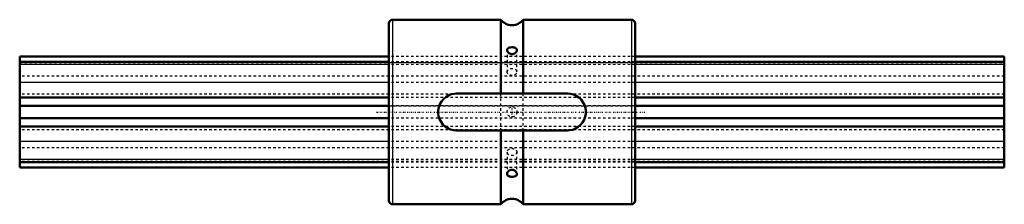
# Model space of a CAD drawing. Header units: millimetres. Extents: x 0 to 400, y -38 to 38.
import ezdxf

# ---------------------------------------------------------------- set-up
doc = ezdxf.new("R2010")
doc.units = ezdxf.units.MM
doc.linetypes.add('Center', pattern=[1.5, 0.45, -0.5, 0.05, -0.5])
doc.linetypes.add('Dashed', pattern=[2, 1, -1])
for name, color, linetype, lineweight in [('2d ConnectionPoints', 7, 'Continuous', 50), ('AM_0', 7, 'Continuous', 50), ('AM_4', 3, 'Continuous', 25), ('AM_7', 7, 'Center', 25), ('AM_9', 6, 'Dashed', 25)]:
    doc.layers.add(name, color=color, linetype=linetype, lineweight=lineweight)

# ---------------------------------------------------------------- blocks, each defined once
blk = doc.blocks.new('1_LBS501400_Spline_Shaft_0_in_LBS50_400L_1001500__4')
at = {"layer": 'AM_0'}
for p, q in [((150, 22.57), (0, 22.57)), ((0, -22.57), (0, 22.57)), ((150, 20.4), (0, 20.4)), ((400, 22.57), (250, 22.57)), ((400, 20.4), (250, 20.4)), ((400, -22.57), (400, 22.57)), ((150, 5.86), (0, 5.86)), ((400, 5.86), (250, 5.86)), ((150, 2.5), (0, 2.5)), ((400, 2.5), (250, 2.5)), ((150, -2.5), (0, -2.5)), ((400, -2.5), (250, -2.5)), ((150, -5.86), (0, -5.86)), ((400, -5.86), (250, -5.86)), ((150, -20.4), (0, -20.4)), ((150, -22.57), (0, -22.57)), ((400, -20.4), (250, -20.4)), ((400, -22.57), (250, -22.57))]:
    blk.add_line(p, q, dxfattribs=at)
at = {"layer": 'AM_4'}
for p, q in [((150, 19.31), (0, 19.31)), ((400, 19.31), (250, 19.31)), ((150, 12.01), (0, 12.01)), ((400, 12.01), (250, 12.01)), ((150, -12.01), (0, -12.01)), ((400, -12.01), (250, -12.01)), ((150, -19.31), (0, -19.31)), ((400, -19.31), (250, -19.31))]:
    blk.add_line(p, q, dxfattribs=at)
at = {"layer": 'AM_9'}
for p, q in [((0, 20.16), (400, 20.16)), ((400, 20.08), (0, 20.08)), ((250, 22.57), (150, 22.57)), ((250, 20.4), (150, 20.4)), ((250, 19.31), (150, 19.31)), ((400, 14.53), (0, 14.53)), ((250, 12.01), (150, 12.01)), ((400, 7.3), (0, 7.3)), ((250, 5.86), (150, 5.86)), ((0, 2.48), (400, 2.48)), ((250, 2.5), (150, 2.5)), ((400, -2.48), (0, -2.48)), ((250, -2.5), (150, -2.5)), ((400, -7.3), (0, -7.3)), ((250, -5.86), (150, -5.86)), ((400, -14.53), (0, -14.53)), ((250, -12.01), (150, -12.01)), ((250, -19.31), (150, -19.31)), ((400, -20.08), (0, -20.08)), ((400, -20.16), (0, -20.16)), ((250, -20.4), (150, -20.4)), ((250, -22.57), (150, -22.57))]:
    blk.add_line(p, q, dxfattribs=at)
blk = doc.blocks.new('2_LBS50_Nut_0_in_LBS50_400L_1001500__4')
at = {"layer": 'AM_0'}
for p, q in [((150, 36), (150, -36)), ((195.5, 37.5), (151.5, 37.5)), ((195.5, 37.5), (195.5, 7.5)), ((248.5, 37.5), (204.5, 37.5)), ((204.5, 37.5), (204.5, 7.5)), ((250, 36), (250, -36)), ((177.5, 7.5), (222.5, 7.5)), ((222.5, -7.5), (177.5, -7.5)), ((195.5, -7.5), (195.5, -37.5)), ((204.5, -7.5), (204.5, -37.5)), ((151.5, -37.5), (195.5, -37.5)), ((204.5, -37.5), (248.5, -37.5))]:
    blk.add_line(p, q, dxfattribs=at)
for points in [[(198.75, 26.1), (198.3, 25.85), (198.15, 25.67), (198.04, 25.47), (198, 25.25), (198, 25.19)], [(198, 25.19), (198.01, 25.01), (198.18, 24.55), (198.53, 24.09), (198.78, 23.88), (199.06, 23.7), (199.38, 23.57), (199.71, 23.49), (200.36, 23.5), (200.95, 23.7), (201.45, 24.07), (201.66, 24.31), (201.83, 24.56), (201.94, 24.82), (201.99, 25.08), (202, 25.18)], [(202, 25.18), (201.94, 25.51), (201.7, 25.85), (201.28, 26.09), (200.99, 26.19), (200.68, 26.25), (200.35, 26.29), (200.01, 26.3), (199.39, 26.26), (198.84, 26.14), (198.75, 26.1)], [(177.5, -7.5), (176.26, -7.4), (175.05, -7.09), (173.91, -6.58), (172.87, -5.9), (171.95, -5.04), (171.18, -4.04), (170.59, -2.92), (170.2, -1.71), (170.02, -0.46), (170.04, 0.8), (170.28, 2.01), (170.71, 3.18), (171.32, 4.25), (172.11, 5.22), (173.06, 6.05), (174.14, 6.71), (175.32, 7.18), (176.57, 7.44), (177.5, 7.5)], [(222.5, 7.5), (223.74, 7.4), (224.95, 7.09), (226.09, 6.58), (227.13, 5.9), (228.05, 5.04), (228.82, 4.04), (229.41, 2.92), (229.8, 1.71), (229.98, 0.46), (229.96, -0.8), (229.72, -2.01), (229.29, -3.18), (228.68, -4.25), (227.89, -5.22), (226.94, -6.05), (225.86, -6.71), (224.68, -7.18), (223.43, -7.44), (222.5, -7.5)], [(202, -25.19), (201.96, -24.88), (201.74, -24.41), (201.34, -23.96), (201.06, -23.77), (200.76, -23.62), (200.43, -23.52), (200.09, -23.47), (199.46, -23.55), (198.9, -23.79), (198.42, -24.2), (198.23, -24.45), (198.1, -24.72), (198.02, -24.97), (198, -25.19)], [(198, -25.19), (198, -25.22), (198.11, -25.62), (198.4, -25.93), (198.48, -25.98)], [(198.48, -25.98), (199, -26.18), (199.31, -26.25), (199.64, -26.29), (200.29, -26.29), (200.88, -26.21), (201.4, -26.04), (201.62, -25.91), (201.79, -25.75), (201.92, -25.56), (201.99, -25.34), (202, -25.19)]]:
    blk.add_lwpolyline(points, dxfattribs=at)
for centre, radius, start, end in [((151.5, 36), 1.5, 90, 180), ((200, 40.88), 5.63, 216.8699, 323.1301), ((248.5, 36), 1.5, 360, 90), ((151.5, -36), 1.5, 180, 270), ((200, -40.88), 5.63, 36.8699, 143.1301), ((248.5, -36), 1.5, 270, 0)]:
    blk.add_arc(centre, radius, start, end, dxfattribs=at)
at = {"layer": 'AM_4'}
for p, q in [((151.5, 37.5), (151.5, -37.5)), ((248.5, 37.5), (248.5, -37.5))]:
    blk.add_line(p, q, dxfattribs=at)
at = {"layer": 'AM_7'}
for p, q in [((145, 0), (255, 0)), ((200, -2.1), (200, 2.1))]:
    blk.add_line(p, q, dxfattribs=at)
at = {"layer": 'AM_9'}
for p, q in [((198, 25.18), (198, 16.26)), ((202, 16.26), (202, 25.18)), ((250, 22.57), (150, 22.57)), ((250, 20.4), (150, 20.4)), ((150, 20.16), (250, 20.16)), ((250, 20.08), (150, 20.08)), ((250, 19.31), (150, 19.31)), ((250, 14.53), (150, 14.53)), ((250, 12.01), (150, 12.01)), ((250, 7.3), (150, 7.3)), ((250, 5.86), (150, 5.86)), ((195.5, -7.5), (195.5, 7.5)), ((204.5, -7.5), (204.5, 7.5)), ((250, 2.5), (150, 2.5)), ((150, 2.48), (250, 2.48)), ((250, -2.48), (150, -2.48)), ((250, -2.5), (150, -2.5)), ((250, -5.86), (150, -5.86)), ((250, -7.3), (150, -7.3)), ((250, -12.01), (150, -12.01)), ((250, -14.53), (150, -14.53)), ((250, -19.31), (150, -19.31)), ((198, -16.26), (198, -25.18)), ((202, -25.18), (202, -16.26)), ((250, -20.08), (150, -20.08)), ((250, -20.16), (150, -20.16)), ((250, -20.4), (150, -20.4)), ((250, -22.57), (150, -22.57))]:
    blk.add_line(p, q, dxfattribs=at)
blk.add_circle((200, 0), 2, dxfattribs=at)
for centre, major_axis in [((200, 16.26), (-2, 0)), ((200, -16.26), (2, 0))]:
    blk.add_ellipse(centre, major_axis=major_axis, ratio=0.707107, dxfattribs=at)

msp = doc.modelspace()

# ---------------------------------------------------------------- linework, layer by layer
at = {"layer": '2d ConnectionPoints'}
for p in [(150, 0), (150, 0), (250, 0)]:
    msp.add_point(p, dxfattribs=at)

# ---------------------------------------------------------------- block references
for name in ['2_LBS50_Nut_0_in_LBS50_400L_1001500__4', '1_LBS501400_Spline_Shaft_0_in_LBS50_400L_1001500__4']:
    msp.add_blockref(name, (0, 0))

doc.saveas('drawing.dxf')
